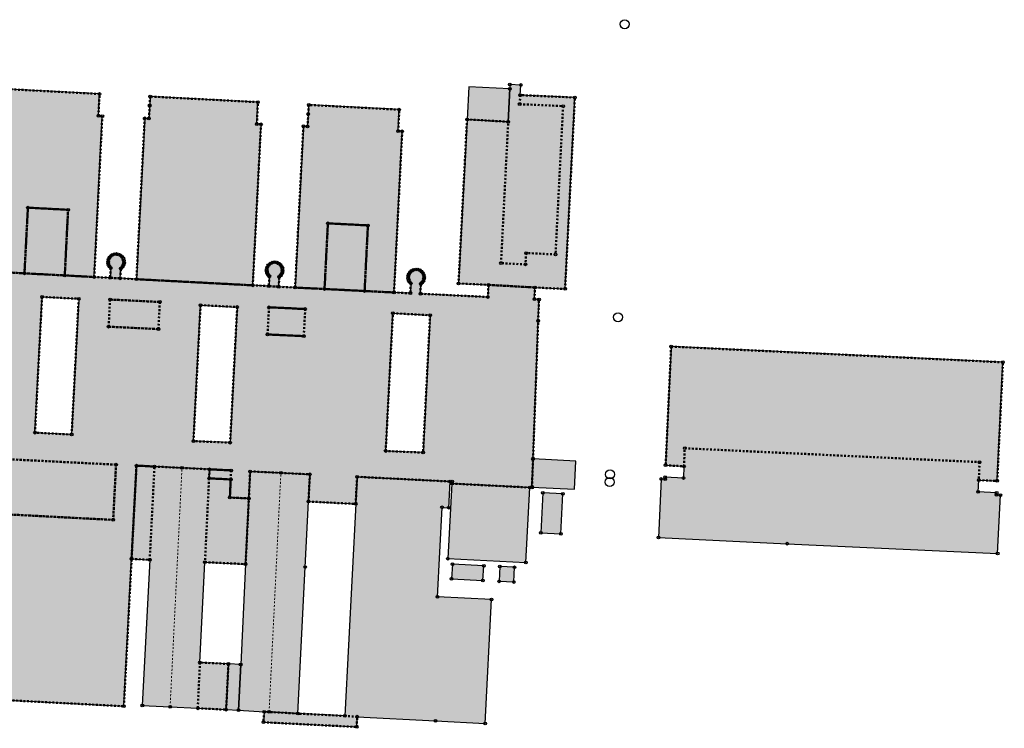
# Model space of a CAD drawing. Header units: millimetres. Extents: x 692199 to 693496, y 5343266 to 5344956.
# Tile 7 of 11: x 692561 to 692778, y 5344234 to 5344390. Entities that reach past the tile are written whole.
import ezdxf

# ---------------------------------------------------------------- set-up
doc = ezdxf.new("R2010")
doc.units = ezdxf.units.MM
doc.linetypes.add('bauteil', pattern=[0.8, 0.4, -0.4])
doc.linetypes.add('firstlinie', pattern=[0.8, 0.4, -0.4])
doc.layers.add('bauteil', color=40, linetype='bauteil', lineweight=50)
doc.layers.add('firstlinie', color=250, linetype='firstlinie', lineweight=0)
for name, color, linetype in [('bauwerke', 253, 'Continuous'), ('bauwerke_Umring', 5, 'Continuous'), ('besondererGebaeudepunkt_genau', 72, 'Continuous'), ('besondererGebaeudepunkt_sonstiger', 50, 'Continuous'), ('gebaeude_GebaeudeFuerOeffentlicheZwecke', 252, 'Continuous'), ('gebaeude_GebaeudeFuerWirtschaftUndGewerbe', 252, 'Continuous'), ('gebaeude_Umring', 10, 'Continuous'), ('katasterfestpunkt', 140, 'Continuous')]:
    doc.layers.add(name, color=color, linetype=linetype)

# ---------------------------------------------------------------- blocks, each defined once
blk = doc.blocks.new('Gebaeudepunkt')
blk.add_circle((0, 0), 0.3)
blk = doc.blocks.new('Aufnahmepunkt')
blk.add_circle((0, 0), 1)

msp = doc.modelspace()

# ---------------------------------------------------------------- hatches: boundary and pattern name
at = {"layer": 'bauwerke'}
for points in [[(692659.37, 5344367.99), (692668.45, 5344367.48), (692668.82, 5344374.71), (692659.74, 5344375.18), (692659.37, 5344367.99)], [(692673.69, 5344286.89), (692683.04, 5344286.39), (692683.37, 5344292.62), (692673.92, 5344293.12), (692673.69, 5344286.89)], [(692606.25, 5344237.78), (692608.96, 5344237.65), (692609.46, 5344247.73), (692606.76, 5344247.86), (692606.25, 5344237.78)]]:
    msp.add_hatch(color=253, dxfattribs=at).paths.add_polyline_path(points)
at = {"layer": 'gebaeude_GebaeudeFuerOeffentlicheZwecke'}
h = msp.add_hatch(color=252, dxfattribs=at)
h.paths.add_polyline_path([(692443.16, 5344246.03), (692512.22, 5344242.53), (692514.61, 5344288.58), (692517.36, 5344288.43), (692517.69, 5344286.49), (692517.4, 5344286.08), (692517.1, 5344285.91), (692516.83, 5344285.68), (692516.63, 5344285.4), (692516.48, 5344285.09), (692516.4, 5344284.74), (692516.4, 5344284.39), (692516.48, 5344284.05), (692516.62, 5344283.73), (692516.82, 5344283.45), (692517.09, 5344283.22), (692517.39, 5344283.04), (692517.72, 5344282.93), (692518.07, 5344282.91), (692518.42, 5344282.95), (692518.75, 5344283.06), (692519.05, 5344283.25), (692519.33, 5344283.04), (692519.65, 5344282.88), (692519.99, 5344282.8), (692520.34, 5344282.8), (692520.68, 5344282.87), (692521, 5344283), (692521.29, 5344283.2), (692521.52, 5344283.46), (692521.7, 5344283.77), (692521.81, 5344284.1), (692521.85, 5344284.45), (692521.81, 5344284.79), (692521.7, 5344285.13), (692521.52, 5344285.43), (692521.29, 5344285.69), (692521, 5344285.89), (692520.74, 5344286.32), (692521.28, 5344288.24), (692524.04, 5344288.09), (692521.62, 5344241.75), (692583.71, 5344238.53), (692585.4, 5344271.05), (692586.47, 5344291.61), (692590.45, 5344291.41), (692596.52, 5344291.11), (692602.59, 5344290.8), (692602.49, 5344288.81), (692607.26, 5344288.56), (692607.07, 5344284.58), (692611.26, 5344284.37), (692611.55, 5344290.34), (692618.32, 5344290.01), (692624.71, 5344289.69), (692624.41, 5344283.69), (692634.82, 5344283.16), (692635.12, 5344289.15), (692655.65, 5344288.11), (692656.09, 5344288.1), (692656.05, 5344287.64), (692673.2, 5344286.78), (692673.69, 5344286.78), (692673.69, 5344286.89), (692673.92, 5344293.12), (692675.06, 5344323.55), (692675.24, 5344328.26), (692674.24, 5344328.31), (692674.34, 5344330.91), (692680.99, 5344330.59), (692683.15, 5344372.81), (692671.11, 5344373.35), (692671.26, 5344375.58), (692668.83, 5344375.71), (692668.82, 5344374.71), (692668.45, 5344367.48), (692659.37, 5344367.99), (692657.49, 5344331.8), (692664.1, 5344331.49), (692663.97, 5344328.81), (692649.1, 5344329.53), (692649.18, 5344331.71), (692649.5, 5344332), (692649.74, 5344332.37), (692649.88, 5344332.78), (692649.91, 5344333.22), (692649.84, 5344333.67), (692649.64, 5344334.1), (692649.34, 5344334.45), (692648.95, 5344334.72), (692648.52, 5344334.87), (692648.06, 5344334.9), (692647.59, 5344334.82), (692647.16, 5344334.6), (692646.81, 5344334.28), (692646.56, 5344333.86), (692646.42, 5344333.41), (692646.41, 5344332.98), (692646.5, 5344332.55), (692646.69, 5344332.16), (692646.97, 5344331.83), (692646.87, 5344329.63), (692643.27, 5344329.81), (692645.08, 5344365.36), (692644.2, 5344365.39), (692644.43, 5344370.14), (692624.47, 5344371.18), (692624.36, 5344369.19), (692624.22, 5344366.44), (692623.28, 5344366.48), (692621.46, 5344330.89), (692617.84, 5344331.08), (692617.97, 5344333.26), (692618.28, 5344333.54), (692618.5, 5344333.88), (692618.65, 5344334.28), (692618.7, 5344334.69), (692618.64, 5344335.15), (692618.48, 5344335.58), (692618.2, 5344335.94), (692617.83, 5344336.22), (692617.4, 5344336.41), (692616.95, 5344336.47), (692616.43, 5344336.39), (692615.95, 5344336.16), (692615.56, 5344335.81), (692615.3, 5344335.35), (692615.19, 5344334.83), (692615.21, 5344334.43), (692615.32, 5344334.05), (692615.52, 5344333.7), (692615.78, 5344333.4), (692615.64, 5344331.21), (692612.12, 5344331.39), (692613.94, 5344366.91), (692613.02, 5344366.96), (692613.26, 5344371.8), (692589.5, 5344373.03), (692589.39, 5344371.03), (692589.22, 5344368.18), (692588.29, 5344368.23), (692586.47, 5344332.74), (692582.9, 5344332.93), (692583.03, 5344335.11), (692583.38, 5344335.46), (692583.63, 5344335.89), (692583.74, 5344336.37), (692583.72, 5344336.84), (692583.58, 5344337.3), (692583.32, 5344337.69), (692582.96, 5344338), (692582.54, 5344338.21), (692582.08, 5344338.3), (692581.63, 5344338.26), (692581.2, 5344338.12), (692580.83, 5344337.86), (692580.53, 5344337.53), (692580.33, 5344337.12), (692580.23, 5344336.68), (692580.24, 5344336.27), (692580.34, 5344335.87), (692580.53, 5344335.52), (692580.8, 5344335.21), (692580.68, 5344333.04), (692577.16, 5344333.22), (692578.95, 5344368.69), (692578.09, 5344368.76), (692578.34, 5344373.6), (692558.29, 5344374.66), (692558.19, 5344372.66), (692558.04, 5344369.78), (692557.13, 5344369.82), (692555.29, 5344334.38), (692549.65, 5344334.64), (692549.65, 5344334.74), (692549.75, 5344336.84), (692550.12, 5344337.19), (692550.37, 5344337.63), (692550.48, 5344338.13), (692550.47, 5344338.59), (692550.36, 5344339.02), (692550.12, 5344339.41), (692549.79, 5344339.73), (692549.4, 5344339.96), (692548.96, 5344340.07), (692548.52, 5344340.07), (692548.08, 5344339.95), (692547.7, 5344339.74), (692547.38, 5344339.44), (692547.14, 5344339.06), (692547, 5344338.63), (692546.98, 5344338.18), (692547.08, 5344337.73), (692547.27, 5344337.33), (692547.57, 5344336.99), (692547.45, 5344334.86), (692541.7, 5344335.15), (692542.65, 5344354.29), (692529.8, 5344354.93), (692516.81, 5344355.59), (692515.81, 5344336.44), (692510.12, 5344336.75), (692510.26, 5344338.97), (692510.59, 5344339.32), (692510.83, 5344339.76), (692510.93, 5344340.24), (692510.9, 5344340.74), (692510.72, 5344341.21), (692510.43, 5344341.6), (692510.03, 5344341.9), (692509.58, 5344342.08), (692509.08, 5344342.13), (692508.58, 5344342.03), (692508.12, 5344341.78), (692507.75, 5344341.41), (692507.51, 5344340.96), (692507.41, 5344340.45), (692507.47, 5344339.93), (692507.67, 5344339.46), (692508, 5344339.06), (692507.9, 5344336.87), (692502.14, 5344337.17), (692503.95, 5344372.36), (692494.9, 5344372.83), (692475.93, 5344373.82), (692459.95, 5344374.66), (692457.9, 5344334.41), (692475.33, 5344333.52), (692473.8, 5344303.61), (692446.26, 5344305.03), (692443.16, 5344246.03)])
h.paths.add_polyline_path([(692599.04, 5344297.01), (692600.61, 5344327.02), (692608.69, 5344326.6), (692607.13, 5344296.68), (692599.04, 5344297.01)])
h.paths.add_polyline_path([(692641.43, 5344294.83), (692643.02, 5344325.22), (692651.22, 5344324.79), (692649.68, 5344294.48), (692641.43, 5344294.83)])
h.paths.add_polyline_path([(692564.1, 5344298.88), (692565.66, 5344328.83), (692573.74, 5344328.42), (692572.19, 5344298.46), (692564.1, 5344298.88)])
for points in [[(692585.4, 5344271.05), (692589.4, 5344270.82), (692587.77, 5344238.69), (692593.9, 5344238.38), (692599.99, 5344238.07), (692606.25, 5344237.78), (692606.76, 5344247.86), (692600.48, 5344248.17), (692601.58, 5344270.31), (692610.55, 5344269.88), (692611.26, 5344284.37), (692607.07, 5344284.58), (692607.26, 5344288.56), (692602.49, 5344288.81), (692602.59, 5344290.8), (692596.52, 5344291.11), (692590.45, 5344291.41), (692586.47, 5344291.61), (692585.4, 5344271.05)], [(692608.96, 5344237.65), (692614.61, 5344237.32), (692615.73, 5344237.27), (692622.03, 5344236.91), (692623.67, 5344269.24), (692624.41, 5344283.69), (692624.71, 5344289.69), (692618.32, 5344290.01), (692611.55, 5344290.34), (692611.26, 5344284.37), (692610.55, 5344269.88), (692609.46, 5344247.73), (692608.96, 5344237.65)], [(692614.47, 5344235), (692635.04, 5344233.96), (692635.16, 5344236.23), (692652.41, 5344235.32), (692663.39, 5344234.73), (692664.77, 5344262.05), (692652.84, 5344262.66), (692653.85, 5344282.41), (692655.32, 5344282.33), (692655.65, 5344288.11), (692635.12, 5344289.15), (692634.82, 5344283.16), (692632.44, 5344236.39), (692622.03, 5344236.91), (692615.73, 5344237.27), (692614.61, 5344237.32), (692614.47, 5344235)], [(692655.13, 5344271.09), (692672.31, 5344270.22), (692673.2, 5344286.78), (692656.05, 5344287.64), (692655.13, 5344271.09)]]:
    msp.add_hatch(color=252, dxfattribs=at).paths.add_polyline_path(points)
at = {"layer": 'gebaeude_GebaeudeFuerWirtschaftUndGewerbe'}
for points in [[(692701.56, 5344275.75), (692729.96, 5344274.39), (692776.37, 5344272.2), (692776.97, 5344285.12), (692776.13, 5344285.16), (692776.15, 5344285.63), (692772.09, 5344285.81), (692772.21, 5344288.4), (692776.28, 5344288.24), (692777.54, 5344314.41), (692704.38, 5344317.87), (692703.16, 5344291.69), (692707.21, 5344291.46), (692707.09, 5344288.88), (692703.08, 5344289.08), (692703.05, 5344288.63), (692702.15, 5344288.66), (692701.56, 5344275.75)], [(692675.64, 5344276.79), (692680.03, 5344276.57), (692680.47, 5344285.39), (692676.07, 5344285.61), (692675.64, 5344276.79)], [(692655.95, 5344266.64), (692662.88, 5344266.28), (692663.05, 5344269.52), (692656.15, 5344269.86), (692655.95, 5344266.64)], [(692666.46, 5344266.09), (692669.7, 5344265.94), (692669.85, 5344269.18), (692666.62, 5344269.34), (692666.46, 5344266.09)]]:
    msp.add_hatch(color=252, dxfattribs=at).paths.add_polyline_path(points)

# ---------------------------------------------------------------- linework, layer by layer
at = {"layer": 'bauteil'}
for points in [[(692555.29, 5344334.38), (692561.78, 5344334.03), (692562.54, 5344348.52), (692571.4, 5344348.05), (692570.67, 5344333.57), (692577.16, 5344333.22), (692578.95, 5344368.69), (692578.09, 5344368.76), (692578.34, 5344373.6), (692558.29, 5344374.66), (692558.19, 5344372.66), (692558.04, 5344369.78), (692557.13, 5344369.82), (692555.29, 5344334.38)], [(692657.49, 5344331.8), (692664.1, 5344331.49), (692674.34, 5344330.91), (692680.99, 5344330.59), (692683.15, 5344372.81), (692671.11, 5344373.35), (692670.98, 5344371.35), (692680.55, 5344370.92), (692678.88, 5344338.2), (692672.38, 5344338.51), (692672.26, 5344336.01), (692666.86, 5344336.27), (692668.45, 5344367.48), (692659.37, 5344367.99), (692657.49, 5344331.8)], [(692586.47, 5344332.74), (692612.12, 5344331.39), (692613.94, 5344366.91), (692613.02, 5344366.96), (692613.26, 5344371.8), (692589.5, 5344373.03), (692589.39, 5344371.03), (692589.22, 5344368.18), (692588.29, 5344368.23), (692586.47, 5344332.74)], [(692621.46, 5344330.89), (692627.95, 5344330.58), (692628.69, 5344345.06), (692637.52, 5344344.61), (692636.78, 5344330.13), (692643.27, 5344329.81), (692645.08, 5344365.36), (692644.2, 5344365.39), (692644.43, 5344370.14), (692624.47, 5344371.18), (692624.36, 5344369.19), (692624.22, 5344366.44), (692623.28, 5344366.48), (692621.46, 5344330.89)], [(692561.78, 5344334.03), (692570.67, 5344333.57), (692571.4, 5344348.05), (692562.54, 5344348.52), (692561.78, 5344334.03)], [(692627.95, 5344330.58), (692636.78, 5344330.13), (692637.52, 5344344.61), (692628.69, 5344345.06), (692627.95, 5344330.58)], [(692580.23, 5344336.68), (692580.24, 5344336.27), (692580.34, 5344335.87), (692580.53, 5344335.52), (692580.8, 5344335.21), (692580.68, 5344333.04), (692582.9, 5344332.93), (692583.03, 5344335.11), (692583.38, 5344335.46), (692583.63, 5344335.89), (692583.74, 5344336.37), (692583.72, 5344336.84), (692583.58, 5344337.3), (692583.32, 5344337.69), (692582.96, 5344338), (692582.54, 5344338.21), (692582.08, 5344338.3), (692581.63, 5344338.26), (692581.2, 5344338.12), (692580.83, 5344337.86), (692580.53, 5344337.53), (692580.33, 5344337.12), (692580.23, 5344336.68)], [(692615.19, 5344334.83), (692615.21, 5344334.43), (692615.32, 5344334.05), (692615.52, 5344333.7), (692615.78, 5344333.4), (692615.64, 5344331.21), (692617.84, 5344331.08), (692617.97, 5344333.26), (692618.28, 5344333.54), (692618.5, 5344333.88), (692618.65, 5344334.28), (692618.7, 5344334.69), (692618.64, 5344335.15), (692618.48, 5344335.58), (692618.2, 5344335.94), (692617.83, 5344336.22), (692617.4, 5344336.41), (692616.95, 5344336.47), (692616.43, 5344336.39), (692615.95, 5344336.16), (692615.56, 5344335.81), (692615.3, 5344335.35), (692615.19, 5344334.83)], [(692521.62, 5344241.75), (692583.71, 5344238.53), (692585.4, 5344271.05), (692586.47, 5344291.61), (692590.45, 5344291.41), (692596.52, 5344291.11), (692602.59, 5344290.8), (692607.36, 5344290.56), (692607.26, 5344288.56), (692607.07, 5344284.58), (692611.26, 5344284.37), (692611.55, 5344290.34), (692618.32, 5344290.01), (692624.71, 5344289.69), (692624.41, 5344283.69), (692634.82, 5344283.16), (692635.12, 5344289.15), (692655.65, 5344288.11), (692656.09, 5344288.1), (692656.05, 5344287.64), (692673.2, 5344286.78), (692673.69, 5344286.78), (692673.69, 5344286.89), (692673.92, 5344293.12), (692675.06, 5344323.55), (692675.24, 5344328.26), (692674.24, 5344328.31), (692674.34, 5344330.91), (692664.1, 5344331.49), (692663.97, 5344328.81), (692649.1, 5344329.53), (692649.18, 5344331.71), (692649.5, 5344332), (692649.74, 5344332.37), (692649.88, 5344332.78), (692649.91, 5344333.22), (692649.84, 5344333.67), (692649.64, 5344334.1), (692649.34, 5344334.45), (692648.95, 5344334.72), (692648.52, 5344334.87), (692648.06, 5344334.9), (692647.59, 5344334.82), (692647.16, 5344334.6), (692646.81, 5344334.28), (692646.56, 5344333.86), (692646.42, 5344333.41), (692646.41, 5344332.98), (692646.5, 5344332.55), (692646.69, 5344332.16), (692646.97, 5344331.83), (692646.87, 5344329.63), (692643.27, 5344329.81), (692636.78, 5344330.13), (692627.95, 5344330.58), (692621.46, 5344330.89), (692617.84, 5344331.08), (692615.64, 5344331.21), (692612.12, 5344331.39), (692586.47, 5344332.74), (692582.9, 5344332.93), (692580.68, 5344333.04), (692577.16, 5344333.22), (692570.67, 5344333.57), (692561.78, 5344334.03), (692555.29, 5344334.38)], [(692564.1, 5344298.88), (692565.66, 5344328.83), (692573.74, 5344328.42), (692572.19, 5344298.46), (692564.1, 5344298.88)], [(692580.34, 5344322.26), (692591.32, 5344321.73), (692591.63, 5344327.72), (692580.65, 5344328.25), (692580.34, 5344322.26)], [(692580.34, 5344322.26), (692580.65, 5344328.25), (692591.63, 5344327.72), (692591.32, 5344321.73), (692580.34, 5344322.26)], [(692599.04, 5344297.01), (692600.61, 5344327.02), (692608.69, 5344326.6), (692607.13, 5344296.68), (692599.04, 5344297.01)], [(692615.38, 5344320.56), (692623.37, 5344320.17), (692623.69, 5344326.16), (692615.7, 5344326.54), (692615.38, 5344320.56)], [(692615.38, 5344320.56), (692615.7, 5344326.54), (692623.69, 5344326.16), (692623.37, 5344320.17), (692615.38, 5344320.56)], [(692641.43, 5344294.83), (692643.02, 5344325.22), (692651.22, 5344324.79), (692649.68, 5344294.48), (692641.43, 5344294.83)], [(692703.16, 5344291.69), (692707.21, 5344291.46), (692707.37, 5344295.44), (692772.38, 5344292.38), (692772.21, 5344288.4), (692776.28, 5344288.24), (692777.54, 5344314.41), (692704.38, 5344317.87), (692703.16, 5344291.69)], [(692519.97, 5344294.93), (692581.98, 5344291.83), (692581.34, 5344279.64), (692529.24, 5344282.35)], [(692519.97, 5344294.93), (692522.56, 5344292.8), (692524.28, 5344292.72), (692524.17, 5344290.72), (692529.67, 5344290.45), (692529.24, 5344282.35), (692581.34, 5344279.64), (692581.98, 5344291.83), (692519.97, 5344294.93)], [(692585.4, 5344271.05), (692589.4, 5344270.82), (692590.45, 5344291.41), (692586.47, 5344291.61), (692585.4, 5344271.05)], [(692602.49, 5344288.81), (692607.26, 5344288.56), (692607.36, 5344290.56), (692602.59, 5344290.8), (692602.49, 5344288.81)], [(692601.58, 5344270.31), (692610.55, 5344269.88), (692611.26, 5344284.37), (692607.07, 5344284.58), (692607.26, 5344288.56), (692602.49, 5344288.81), (692601.58, 5344270.31)], [(692599.99, 5344238.07), (692606.25, 5344237.78), (692606.76, 5344247.86), (692600.48, 5344248.17), (692599.99, 5344238.07)], [(692614.47, 5344235), (692635.04, 5344233.96), (692635.16, 5344236.23), (692632.44, 5344236.39), (692622.03, 5344236.91), (692615.73, 5344237.27), (692614.61, 5344237.32), (692614.47, 5344235)]]:
    msp.add_lwpolyline(points, dxfattribs=at)
at = {"layer": 'bauwerke_Umring'}
for points in [[(692659.37, 5344367.99), (692668.45, 5344367.48), (692668.82, 5344374.71), (692659.74, 5344375.18), (692659.37, 5344367.99)], [(692673.69, 5344286.89), (692683.04, 5344286.39), (692683.37, 5344292.62), (692673.92, 5344293.12), (692673.69, 5344286.89)], [(692606.25, 5344237.78), (692608.96, 5344237.65), (692609.46, 5344247.73), (692606.76, 5344247.86), (692606.25, 5344237.78)]]:
    msp.add_lwpolyline(points, dxfattribs=at)
at = {"layer": 'firstlinie'}
for points in [[(692593.9, 5344238.38), (692596.52, 5344291.11)], [(692615.73, 5344237.27), (692618.32, 5344290.01)]]:
    msp.add_lwpolyline(points, dxfattribs=at)
at = {"layer": 'gebaeude_Umring'}
for points in [[(692521.62, 5344241.75), (692583.71, 5344238.53), (692585.4, 5344271.05), (692586.47, 5344291.61), (692590.45, 5344291.41), (692596.52, 5344291.11), (692602.59, 5344290.8), (692602.49, 5344288.81), (692607.26, 5344288.56), (692607.07, 5344284.58), (692611.26, 5344284.37), (692611.55, 5344290.34), (692618.32, 5344290.01), (692624.71, 5344289.69), (692624.41, 5344283.69), (692634.82, 5344283.16), (692635.12, 5344289.15), (692655.65, 5344288.11), (692656.09, 5344288.1), (692656.05, 5344287.64), (692673.2, 5344286.78), (692673.69, 5344286.78), (692673.69, 5344286.89), (692673.92, 5344293.12), (692675.06, 5344323.55), (692675.24, 5344328.26), (692674.24, 5344328.31), (692674.34, 5344330.91), (692680.99, 5344330.59), (692683.15, 5344372.81), (692671.11, 5344373.35), (692671.26, 5344375.58), (692668.83, 5344375.71), (692668.82, 5344374.71), (692668.45, 5344367.48), (692659.37, 5344367.99), (692657.49, 5344331.8), (692664.1, 5344331.49), (692663.97, 5344328.81), (692649.1, 5344329.53), (692649.18, 5344331.71), (692649.5, 5344332), (692649.74, 5344332.37), (692649.88, 5344332.78), (692649.91, 5344333.22), (692649.84, 5344333.67), (692649.64, 5344334.1), (692649.34, 5344334.45), (692648.95, 5344334.72), (692648.52, 5344334.87), (692648.06, 5344334.9), (692647.59, 5344334.82), (692647.16, 5344334.6), (692646.81, 5344334.28), (692646.56, 5344333.86), (692646.42, 5344333.41), (692646.41, 5344332.98), (692646.5, 5344332.55), (692646.69, 5344332.16), (692646.97, 5344331.83), (692646.87, 5344329.63), (692643.27, 5344329.81), (692645.08, 5344365.36), (692644.2, 5344365.39), (692644.43, 5344370.14), (692624.47, 5344371.18), (692624.36, 5344369.19), (692624.22, 5344366.44), (692623.28, 5344366.48), (692621.46, 5344330.89), (692617.84, 5344331.08), (692617.97, 5344333.26), (692618.28, 5344333.54), (692618.5, 5344333.88), (692618.65, 5344334.28), (692618.7, 5344334.69), (692618.64, 5344335.15), (692618.48, 5344335.58), (692618.2, 5344335.94), (692617.83, 5344336.22), (692617.4, 5344336.41), (692616.95, 5344336.47), (692616.43, 5344336.39), (692615.95, 5344336.16), (692615.56, 5344335.81), (692615.3, 5344335.35), (692615.19, 5344334.83), (692615.21, 5344334.43), (692615.32, 5344334.05), (692615.52, 5344333.7), (692615.78, 5344333.4), (692615.64, 5344331.21), (692612.12, 5344331.39), (692613.94, 5344366.91), (692613.02, 5344366.96), (692613.26, 5344371.8), (692589.5, 5344373.03), (692589.39, 5344371.03), (692589.22, 5344368.18), (692588.29, 5344368.23), (692586.47, 5344332.74), (692582.9, 5344332.93), (692583.03, 5344335.11), (692583.38, 5344335.46), (692583.63, 5344335.89), (692583.74, 5344336.37), (692583.72, 5344336.84), (692583.58, 5344337.3), (692583.32, 5344337.69), (692582.96, 5344338), (692582.54, 5344338.21), (692582.08, 5344338.3), (692581.63, 5344338.26), (692581.2, 5344338.12), (692580.83, 5344337.86), (692580.53, 5344337.53), (692580.33, 5344337.12), (692580.23, 5344336.68), (692580.24, 5344336.27), (692580.34, 5344335.87), (692580.53, 5344335.52), (692580.8, 5344335.21), (692580.68, 5344333.04), (692577.16, 5344333.22), (692578.95, 5344368.69), (692578.09, 5344368.76), (692578.34, 5344373.6), (692558.29, 5344374.66)], [(692564.1, 5344298.88), (692565.66, 5344328.83), (692573.74, 5344328.42), (692572.19, 5344298.46), (692564.1, 5344298.88)], [(692599.04, 5344297.01), (692600.61, 5344327.02), (692608.69, 5344326.6), (692607.13, 5344296.68), (692599.04, 5344297.01)], [(692641.43, 5344294.83), (692643.02, 5344325.22), (692651.22, 5344324.79), (692649.68, 5344294.48), (692641.43, 5344294.83)], [(692701.56, 5344275.75), (692729.96, 5344274.39), (692776.37, 5344272.2), (692776.97, 5344285.12), (692776.13, 5344285.16), (692776.15, 5344285.63), (692772.09, 5344285.81), (692772.21, 5344288.4), (692776.28, 5344288.24), (692777.54, 5344314.41), (692704.38, 5344317.87), (692703.16, 5344291.69), (692707.21, 5344291.46), (692707.09, 5344288.88), (692703.08, 5344289.08), (692703.05, 5344288.63), (692702.15, 5344288.66), (692701.56, 5344275.75)], [(692585.4, 5344271.05), (692589.4, 5344270.82), (692587.77, 5344238.69), (692593.9, 5344238.38), (692599.99, 5344238.07), (692606.25, 5344237.78), (692606.76, 5344247.86), (692600.48, 5344248.17), (692601.58, 5344270.31), (692610.55, 5344269.88), (692611.26, 5344284.37), (692607.07, 5344284.58), (692607.26, 5344288.56), (692602.49, 5344288.81), (692602.59, 5344290.8), (692596.52, 5344291.11), (692590.45, 5344291.41), (692586.47, 5344291.61), (692585.4, 5344271.05)], [(692608.96, 5344237.65), (692614.61, 5344237.32), (692615.73, 5344237.27), (692622.03, 5344236.91), (692623.67, 5344269.24), (692624.41, 5344283.69), (692624.71, 5344289.69), (692618.32, 5344290.01), (692611.55, 5344290.34), (692611.26, 5344284.37), (692610.55, 5344269.88), (692609.46, 5344247.73), (692608.96, 5344237.65)], [(692614.47, 5344235), (692635.04, 5344233.96), (692635.16, 5344236.23), (692652.41, 5344235.32), (692663.39, 5344234.73), (692664.77, 5344262.05), (692652.84, 5344262.66), (692653.85, 5344282.41), (692655.32, 5344282.33), (692655.65, 5344288.11), (692635.12, 5344289.15), (692634.82, 5344283.16), (692632.44, 5344236.39), (692622.03, 5344236.91), (692615.73, 5344237.27), (692614.61, 5344237.32), (692614.47, 5344235)], [(692655.13, 5344271.09), (692672.31, 5344270.22), (692673.2, 5344286.78), (692656.05, 5344287.64), (692655.13, 5344271.09)], [(692675.64, 5344276.79), (692680.03, 5344276.57), (692680.47, 5344285.39), (692676.07, 5344285.61), (692675.64, 5344276.79)], [(692655.95, 5344266.64), (692662.88, 5344266.28), (692663.05, 5344269.52), (692656.15, 5344269.86), (692655.95, 5344266.64)], [(692666.46, 5344266.09), (692669.7, 5344265.94), (692669.85, 5344269.18), (692666.62, 5344269.34), (692666.46, 5344266.09)]]:
    msp.add_lwpolyline(points, dxfattribs=at)

# ---------------------------------------------------------------- block references
at = {"layer": 'besondererGebaeudepunkt_genau'}
for p in [(692668.83, 5344375.71), (692671.26, 5344375.58), (692578.34, 5344373.6), (692589.5, 5344373.03), (692613.26, 5344371.8), (692624.47, 5344371.18), (692683.15, 5344372.81), (692578.95, 5344368.69), (692644.43, 5344370.14), (692588.29, 5344368.23), (692613.02, 5344366.96), (692613.94, 5344366.91), (692623.28, 5344366.48), (692624.22, 5344366.44), (692659.37, 5344367.99), (692668.45, 5344367.48), (692644.2, 5344365.39), (692645.08, 5344365.36), (692612.12, 5344331.39), (692621.46, 5344330.89), (692643.27, 5344329.81), (692680.99, 5344330.59), (692777.54, 5344314.41), (692702.15, 5344288.66), (692673.2, 5344286.78), (692673.69, 5344286.78), (692680.47, 5344285.39), (692776.97, 5344285.12), (692675.64, 5344276.79), (692701.56, 5344275.75), (692585.4, 5344271.05), (692655.13, 5344271.09), (692589.4, 5344270.82), (692656.15, 5344269.86), (692663.05, 5344269.52), (692666.62, 5344269.34), (692669.85, 5344269.18), (692672.31, 5344270.22), (692655.95, 5344266.64), (692666.46, 5344266.09), (692669.7, 5344265.94), (692652.84, 5344262.66), (692664.77, 5344262.05), (692583.71, 5344238.53), (692587.77, 5344238.69), (692599.99, 5344238.07), (692608.96, 5344237.65), (692663.39, 5344234.73), (692635.04, 5344233.96)]:
    msp.add_blockref('Gebaeudepunkt', p, dxfattribs=at)
at = {"layer": 'besondererGebaeudepunkt_sonstiger'}
for p in [(692668.82, 5344374.71), (692671.11, 5344373.35), (692589.39, 5344371.03), (692670.98, 5344371.35), (692680.55, 5344370.92), (692578.09, 5344368.76), (692624.36, 5344369.19), (692589.22, 5344368.18), (692562.54, 5344348.52), (692571.4, 5344348.05), (692628.69, 5344345.06), (692637.52, 5344344.61), (692581.63, 5344338.26), (692582.08, 5344338.3), (692582.54, 5344338.21), (692672.38, 5344338.51), (692580.23, 5344336.68), (692580.24, 5344336.27), (692580.33, 5344337.12), (692580.53, 5344337.53), (692580.83, 5344337.86), (692581.2, 5344338.12), (692582.96, 5344338), (692583.32, 5344337.69), (692583.58, 5344337.3), (692583.72, 5344336.84), (692583.74, 5344336.37), (692615.95, 5344336.16), (692616.43, 5344336.39), (692616.95, 5344336.47), (692617.4, 5344336.41), (692617.83, 5344336.22), (692666.86, 5344336.27), (692678.88, 5344338.2), (692561.78, 5344334.03), (692580.34, 5344335.87), (692580.53, 5344335.52), (692580.8, 5344335.21), (692583.03, 5344335.11), (692583.38, 5344335.46), (692583.63, 5344335.89), (692615.19, 5344334.83), (692615.21, 5344334.43), (692615.3, 5344335.35), (692615.32, 5344334.05), (692615.56, 5344335.81), (692618.2, 5344335.94), (692618.48, 5344335.58), (692618.5, 5344333.88), (692618.64, 5344335.15), (692618.65, 5344334.28), (692618.7, 5344334.69), (692646.81, 5344334.28), (692647.16, 5344334.6), (692647.59, 5344334.82), (692648.06, 5344334.9), (692648.52, 5344334.87), (692648.95, 5344334.72), (692649.34, 5344334.45), (692649.64, 5344334.1), (692672.26, 5344336.01), (692570.67, 5344333.57), (692577.16, 5344333.22), (692580.68, 5344333.04), (692582.9, 5344332.93), (692586.47, 5344332.74), (692615.52, 5344333.7), (692615.78, 5344333.4), (692617.97, 5344333.26), (692618.28, 5344333.54), (692646.41, 5344332.98), (692646.42, 5344333.41), (692646.5, 5344332.55), (692646.56, 5344333.86), (692646.69, 5344332.16), (692646.97, 5344331.83), (692649.18, 5344331.71), (692649.5, 5344332), (692649.74, 5344332.37), (692649.84, 5344333.67), (692649.88, 5344332.78), (692649.91, 5344333.22), (692657.49, 5344331.8), (692615.64, 5344331.21), (692617.84, 5344331.08), (692627.95, 5344330.58), (692636.78, 5344330.13), (692646.87, 5344329.63), (692649.1, 5344329.53), (692664.1, 5344331.49), (692674.34, 5344330.91), (692565.66, 5344328.83), (692573.74, 5344328.42), (692580.65, 5344328.25), (692591.63, 5344327.72), (692663.97, 5344328.81), (692674.24, 5344328.31), (692675.24, 5344328.26), (692600.61, 5344327.02), (692608.69, 5344326.6), (692615.7, 5344326.54), (692623.69, 5344326.16), (692643.02, 5344325.22), (692651.22, 5344324.79), (692675.06, 5344323.55), (692580.34, 5344322.26), (692591.32, 5344321.73), (692615.38, 5344320.56), (692623.37, 5344320.17), (692704.38, 5344317.87), (692564.1, 5344298.88), (692572.19, 5344298.46), (692599.04, 5344297.01), (692607.13, 5344296.68), (692641.43, 5344294.83), (692707.37, 5344295.44), (692649.68, 5344294.48), (692673.92, 5344293.12), (692581.98, 5344291.83), (692586.47, 5344291.61), (692590.45, 5344291.41), (692596.52, 5344291.11), (692602.59, 5344290.8), (692607.36, 5344290.56), (692703.16, 5344291.69), (692707.21, 5344291.46), (692772.38, 5344292.38), (692602.49, 5344288.81), (692607.26, 5344288.56), (692611.55, 5344290.34), (692618.32, 5344290.01), (692624.71, 5344289.69), (692635.12, 5344289.15), (692703.05, 5344288.63), (692703.08, 5344289.08), (692707.09, 5344288.88), (692772.21, 5344288.4), (692655.65, 5344288.11), (692656.05, 5344287.64), (692656.09, 5344288.1), (692673.69, 5344286.89), (692776.28, 5344288.24), (692607.07, 5344284.58), (692611.26, 5344284.37), (692676.07, 5344285.61), (692772.09, 5344285.81), (692776.13, 5344285.16), (692776.15, 5344285.63), (692624.41, 5344283.69), (692634.82, 5344283.16), (692653.85, 5344282.41), (692655.32, 5344282.33), (692581.34, 5344279.64), (692680.03, 5344276.57), (692729.96, 5344274.39), (692776.37, 5344272.2), (692601.58, 5344270.31), (692610.55, 5344269.88), (692623.67, 5344269.24), (692662.88, 5344266.28), (692600.48, 5344248.17), (692606.76, 5344247.86), (692609.46, 5344247.73), (692593.9, 5344238.38), (692606.25, 5344237.78), (692614.61, 5344237.32), (692615.73, 5344237.27), (692622.03, 5344236.91), (692632.44, 5344236.39), (692635.16, 5344236.23), (692614.47, 5344235), (692652.41, 5344235.32)]:
    msp.add_blockref('Gebaeudepunkt', p, dxfattribs=at)
at = {"layer": 'katasterfestpunkt'}
for p in [(692694.14, 5344388.99), (692692.66, 5344324.35), (692690.81, 5344287.99), (692690.9, 5344289.67)]:
    msp.add_blockref('Aufnahmepunkt', p, dxfattribs=at)

doc.saveas('drawing.dxf')
